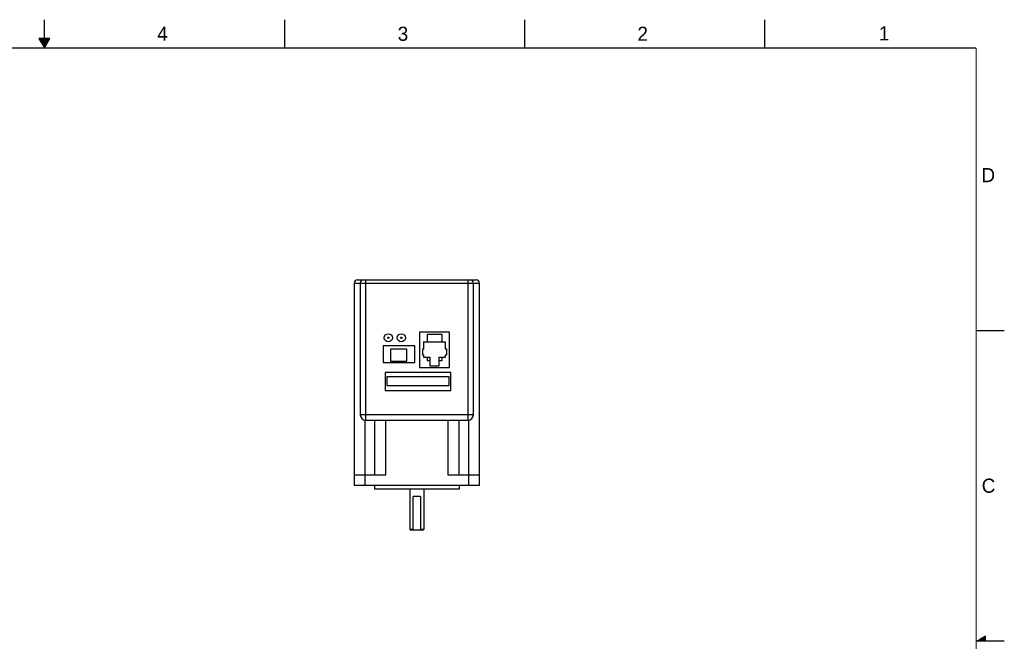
# Model space of a CAD drawing. Header units: inches. Extents: x 0 to 34, y 0 to 22.
# Tile 13 of 13: x 16.6 to 34, y 11 to 22. Entities that reach past the tile are written whole.
import ezdxf

# ---------------------------------------------------------------- set-up
doc = ezdxf.new("R2010")
doc.units = ezdxf.units.IN
doc.header["$LTSCALE"] = 1.87
doc.header["$MEASUREMENT"] = 0
doc.layers.get('0').update_dxf_attribs({"linetype": 'CONTINUOUS'})
doc.styles.add('TEXTSTYLE_2', font='txt')

msp = doc.modelspace()

# ---------------------------------------------------------------- linework, layer by layer
at = {"color": 2, "linetype": 'CONTINUOUS'}
for p, q in [((17, 21.5), (17, 22)), ((21.25, 22), (21.25, 21.5)), ((25.5, 22), (25.5, 21.5)), ((29.75, 22), (29.75, 21.5)), ((16.902, 21.67), (17, 21.5)), ((17.098, 21.67), (16.902, 21.67)), ((16.908, 21.66), (17.092, 21.66)), ((16.913, 21.65), (17.087, 21.65)), ((16.919, 21.64), (17.081, 21.64)), ((16.925, 21.63), (17.075, 21.63)), ((17, 21.5), (17.098, 21.67)), ((16.931, 21.62), (17.069, 21.62)), ((16.937, 21.61), (17.064, 21.61)), ((16.942, 21.6), (17.058, 21.6)), ((16.948, 21.59), (17.052, 21.59)), ((16.954, 21.58), (17.046, 21.58)), ((16.96, 21.57), (17.04, 21.57)), ((16.965, 21.56), (17.035, 21.56)), ((16.971, 21.55), (17.029, 21.55)), ((16.977, 21.54), (17.023, 21.54)), ((16.983, 21.53), (17.017, 21.53)), ((16.988, 21.52), (17.012, 21.52)), ((16.994, 21.51), (17.006, 21.51)), ((33.5, 16.5), (34, 16.5)), ((34, 11), (33.5, 11)), ((33.517, 11.01), (33.67, 11.01)), ((33.535, 11.02), (33.67, 11.02)), ((33.552, 11.03), (33.67, 11.03)), ((33.569, 11.04), (33.67, 11.04)), ((33.587, 11.05), (33.67, 11.05)), ((33.604, 11.06), (33.67, 11.06)), ((33.621, 11.07), (33.67, 11.07)), ((33.639, 11.08), (33.67, 11.08)), ((33.656, 11.09), (33.67, 11.09))]:
    msp.add_line(p, q, dxfattribs=at)
at = {"color": 7, "linetype": 'CONTINUOUS'}
for p, q in [((22.485, 17.335), (22.485, 13.756)), ((22.485, 17.335), (24.705, 17.335)), ((22.544, 17.394), (24.646, 17.394)), ((22.593, 17.335), (22.593, 15.008)), ((22.692, 14.91), (22.692, 17.394)), ((24.499, 17.394), (24.499, 14.91)), ((24.597, 15.008), (24.597, 17.335)), ((24.705, 13.756), (24.705, 17.335)), ((23.64, 16.471), (23.64, 15.841)), ((24.176, 16.471), (23.64, 16.471)), ((23.778, 16.429), (23.778, 16.299)), ((24.044, 16.429), (23.778, 16.429)), ((24.044, 16.299), (24.044, 16.429)), ((24.176, 15.841), (24.176, 16.471)), ((22.998, 16.227), (22.998, 15.931)), ((23.563, 16.227), (22.998, 16.227)), ((23.563, 15.931), (23.563, 16.227)), ((23.713, 16.299), (23.713, 16.168)), ((23.713, 16.299), (24.105, 16.299)), ((24.105, 16.168), (24.105, 16.299)), ((23.128, 16.168), (23.128, 15.956)), ((23.416, 16.168), (23.128, 16.168)), ((23.416, 15.956), (23.416, 16.168)), ((23.693, 16.168), (23.693, 16.066)), ((23.713, 16.168), (23.693, 16.168)), ((23.693, 16.066), (23.713, 16.066)), ((23.713, 16.066), (23.713, 16.027)), ((24.125, 16.168), (24.105, 16.168)), ((24.105, 16.027), (24.105, 16.066)), ((24.105, 16.066), (24.125, 16.066)), ((24.125, 16.066), (24.125, 16.168)), ((22.998, 15.931), (23.563, 15.931)), ((23.128, 15.956), (23.416, 15.956)), ((23.713, 16.027), (23.826, 16.027)), ((23.778, 16.027), (23.778, 15.969)), ((23.778, 15.969), (23.826, 15.969)), ((23.826, 16.027), (23.826, 15.876)), ((23.826, 15.876), (23.99, 15.876)), ((23.99, 15.876), (23.99, 16.027)), ((23.99, 16.027), (24.105, 16.027)), ((23.99, 15.969), (24.044, 15.969)), ((24.044, 15.969), (24.044, 16.027)), ((23.033, 15.753), (23.033, 15.438)), ((24.198, 15.753), (23.033, 15.753)), ((23.64, 15.841), (24.176, 15.841)), ((24.198, 15.438), (24.198, 15.753)), ((23.066, 15.68), (23.066, 15.528)), ((24.166, 15.68), (23.066, 15.68)), ((23.066, 15.528), (24.166, 15.528)), ((24.166, 15.528), (24.166, 15.68)), ((23.033, 15.438), (24.198, 15.438)), ((24.597, 15.008), (22.593, 15.008)), ((22.674, 14.912), (22.674, 13.945)), ((22.692, 14.91), (24.499, 14.91)), ((22.85, 13.945), (22.85, 14.91)), ((23.047, 13.945), (23.047, 14.91)), ((24.144, 14.91), (24.144, 13.945)), ((24.34, 14.91), (24.34, 13.945)), ((24.516, 13.945), (24.516, 14.912)), ((22.485, 13.945), (23.047, 13.945)), ((22.682, 13.756), (22.682, 13.945)), ((24.144, 13.945), (24.705, 13.945)), ((24.509, 13.945), (24.509, 13.756)), ((24.705, 13.756), (22.485, 13.756)), ((22.845, 13.756), (22.845, 13.693)), ((24.345, 13.693), (22.845, 13.693)), ((23.47, 13.693), (23.47, 12.979)), ((23.72, 13.693), (23.72, 12.979)), ((24.345, 13.756), (24.345, 13.693)), ((23.663, 13.559), (23.528, 13.559)), ((23.528, 12.979), (23.528, 13.559)), ((23.663, 13.559), (23.663, 12.979)), ((23.528, 12.979), (23.47, 12.979)), ((23.48, 12.969), (23.47, 12.979)), ((23.48, 12.969), (23.71, 12.969)), ((23.72, 12.979), (23.663, 12.979)), ((23.71, 12.969), (23.72, 12.979))]:
    msp.add_line(p, q, dxfattribs=at)
at = {"color": 7, "linetype": 'CONTINUOUS', "const_width": 0.02}
for points in [[(33.5, 21.5), (0.5, 21.5)], [(33.5, 0.5), (33.5, 21.5)]]:
    msp.add_lwpolyline(points, dxfattribs=at)
at = {"color": 7, "linetype": 'CONTINUOUS'}
for centre, radius in [((23.09, 16.37), 0.0719), ((23.321, 16.37), 0.0719), ((23.09, 16.37), 0.0128), ((23.321, 16.37), 0.0128)]:
    msp.add_circle(centre, radius, dxfattribs=at)
for centre, radius, start, end in [((22.544, 17.335), 0.0591, 90, 180), ((22.652, 17.335), 0.0591, 90, 180), ((24.538, 17.335), 0.0591, 0, 90), ((24.646, 17.335), 0.0591, 0, 90), ((22.692, 15.008), 0.0984, 180, 270), ((24.499, 15.008), 0.0984, 270, 360)]:
    msp.add_arc(centre, radius, start, end, dxfattribs=at)
for points in [[(23.528, 12.979), (23.535, 12.975), (23.542, 12.972), (23.549, 12.969)], [(23.642, 12.969), (23.649, 12.972), (23.656, 12.975), (23.663, 12.979)]]:
    msp.add_open_spline(points, degree=3, dxfattribs=at)

# ---------------------------------------------------------------- texts
at = {"color": 2, "linetype": 'CONTINUOUS', "char_height": 0.25, "width": 0.25, "attachment_point": 1, "line_spacing_factor": 0.9, "style": 'TEXTSTYLE_2'}
for s, insert in [('4', (18.998, 21.878)), ('3', (23.257, 21.876)), ('2', (27.503, 21.876)), ('1', (31.778, 21.883)), ('D', (33.595, 19.374)), ('C', (33.6, 13.877))]:
    msp.add_mtext(s, dxfattribs=dict(at, insert=insert))

doc.saveas('drawing.dxf')
